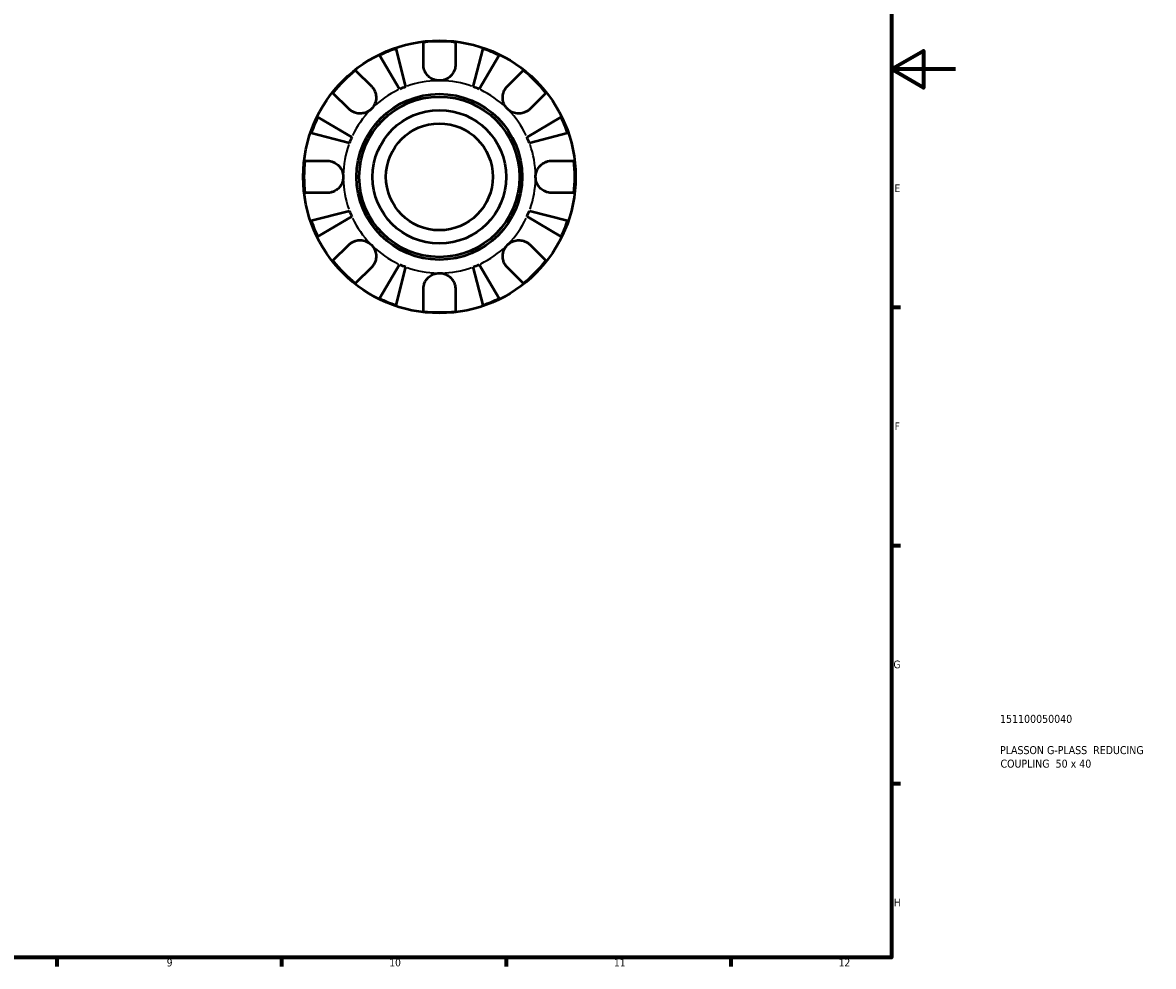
# Model space of a CAD drawing. Header units: millimetres. Extents: x 0 to 903, y -173 to 594.
# Tile 7 of 8: x 550 to 903, y 17 to 312. Entities that reach past the tile are written whole.
import ezdxf

# ---------------------------------------------------------------- set-up
doc = ezdxf.new("R2010")
doc.units = ezdxf.units.MM
for name, color, linetype, lineweight in [('Border (ANSI)', 7, 'Continuous', 70), ('Title (ISO)', 7, 'Continuous', 50), ('Visible (ANSI)', 7, 'Continuous', 50), ('Visible Narrow (ANSI)', 7, 'Continuous', 35)]:
    doc.layers.add(name, color=color, linetype=linetype, lineweight=lineweight)
doc.styles.add('Note Text (ANSI)', font='tahoma.ttf')
doc.styles.add('Note Text (ISO)', font='tahoma.ttf')

# ---------------------------------------------------------------- blocks, each defined once
blk = doc.blocks.new('Borders Default Border')
at = {"layer": 'Border (ANSI)'}
for p, q in [((821, 222.75), (823.8, 222.75)), ((821, 148.5), (823.8, 148.5)), ((821, 74.25), (823.8, 74.25)), ((560.67, 20), (560.67, 17.2)), ((630.75, 20), (630.75, 17.2)), ((700.83, 20), (700.83, 17.2)), ((770.92, 20), (770.92, 17.2))]:
    blk.add_line(p, q, dxfattribs=at)
at = {"layer": 'Border (ANSI)', "flags": 128}
for points in [[(20, 20), (20, 574), (821, 574), (821, 20), (20, 20)], [(841, 297), (821, 297), (831, 302.77), (831, 291.23), (821, 297)]]:
    blk.add_lwpolyline(points, dxfattribs=at)
at = {"layer": 'Border (ANSI)', "color": 5, "true_color": 0x0000ff, "char_height": 2.4, "attachment_point": 7, "style": 'Note Text (ANSI)'}
for s, insert in [('E', (821.91, 258.68)), ('F', (821.98, 184.43)), ('G', (821.6, 110.13)), ('H', (821.73, 35.93)), ('9', (594.92, 17.15)), ('10', (664.35, 17.15)), ('11', (734.43, 17.2)), ('12', (804.52, 17.2))]:
    blk.add_mtext(s, dxfattribs=dict(at, insert=insert))
blk = doc.blocks.new('Title Blocks ISO')
at = {"layer": 'Title (ISO)', "color": 232, "true_color": 0xca0064, "style": 'Note Text (ISO)'}
for tag, p in [('PART_NUMBER_001', (33.84, 73.14)), ('DESCRIPTION_001', (33.84, 63.4)), ('DESCRIPTION_002', (33.98, 59.18))]:
    blk.add_attdef(tag, p, '', height=2.5, dxfattribs=at)

msp = doc.modelspace()

# ---------------------------------------------------------------- linework, layer by layer
at = {"layer": 'Visible (ANSI)'}
for p, q in [((666.34, 303.42), (669.42, 291.51)), ((674.97, 298.43), (674.97, 305.38)), ((684.97, 305.38), (684.97, 298.43)), ((690.52, 291.51), (693.6, 303.42)), ((667.57, 290.75), (661.33, 301.34)), ((698.61, 301.34), (692.37, 290.75)), ((653.84, 296.63), (658.76, 291.71)), ((701.18, 291.71), (706.1, 296.63)), ((651.69, 284.64), (646.77, 289.56)), ((713.17, 289.56), (708.25, 284.64)), ((642.06, 282.07), (652.65, 275.83)), ((707.29, 275.83), (717.88, 282.07)), ((651.89, 273.98), (639.98, 277.06)), ((719.96, 277.06), (708.05, 273.98)), ((638.02, 268.43), (644.97, 268.43)), ((714.97, 268.43), (721.92, 268.43)), ((644.97, 258.43), (638.02, 258.43)), ((721.92, 258.43), (714.97, 258.43)), ((639.98, 249.8), (651.89, 252.88)), ((652.65, 251.03), (642.06, 244.79)), ((717.88, 244.79), (707.29, 251.03)), ((708.05, 252.88), (719.96, 249.8)), ((646.77, 237.3), (651.69, 242.21)), ((708.25, 242.21), (713.17, 237.3)), ((658.76, 235.14), (653.84, 230.23)), ((661.33, 225.51), (667.57, 236.11)), ((669.42, 235.34), (666.34, 223.44)), ((693.6, 223.44), (690.52, 235.34)), ((692.37, 236.11), (698.61, 225.51)), ((706.1, 230.23), (701.18, 235.14)), ((674.97, 221.48), (674.97, 228.43)), ((684.97, 228.43), (684.97, 221.48))]:
    msp.add_line(p, q, dxfattribs=at)
for radius in [42.5, 25.85, 25, 20.83, 16.67]:
    msp.add_circle((679.97, 263.43), radius, dxfattribs=at)
for radius, start, end in [(42.25, 108.8203, 116.1797), (42.25, 83.2031, 96.7969), (42.25, 63.8203, 71.1797), (42.25, 128.2031, 141.7969), (42.25, 38.2031, 51.7969), (30, 110.5898, 114.4102), (30, 65.5898, 69.4102), (42.25, 153.8203, 161.1797), (42.25, 18.8203, 26.1797), (30, 155.5898, 159.4102), (30, 20.5898, 24.4102), (42.25, 173.2031, 186.7969), (42.25, 353.2031, 6.7969), (30, 200.5898, 204.4102), (30, 335.5898, 339.4102), (42.25, 198.8203, 206.1797), (42.25, 333.8203, 341.1797), (42.25, 218.2031, 231.7969), (42.25, 308.2031, 321.7969), (30, 245.5898, 249.4102), (30, 290.5898, 294.4102), (42.25, 243.8203, 251.1797), (42.25, 288.8203, 296.1797), (42.25, 263.2031, 276.7969)]:
    msp.add_arc((679.97, 263.43), radius, start, end, dxfattribs=at)
for points, knots in [([(679.97, 293.43), (679.51, 293.43), (679.05, 293.49), (678.06, 293.77), (677.55, 294.01), (676.69, 294.62), (676.33, 294.97), (675.76, 295.7), (675.54, 296.07), (675.27, 296.71), (675.18, 296.96), (675.06, 297.45), (675.02, 297.69), (674.98, 298.09), (674.97, 298.26), (674.97, 298.43)], [0, 0, 0, 0, 0.1390422, 0.1390422, 0.3069836, 0.3069836, 0.4564017, 0.4564017, 0.5871552, 0.5871552, 0.6703659, 0.6703659, 0.7464548, 0.7464548, 0.8011292, 0.8011292, 0.8011292, 0.8011292]), ([(684.97, 298.43), (684.97, 298.17), (684.95, 297.91), (684.87, 297.42), (684.82, 297.19), (684.66, 296.67), (684.55, 296.39), (684.16, 295.64), (683.83, 295.2), (682.99, 294.39), (682.47, 294.05), (681.29, 293.56), (680.63, 293.43), (679.97, 293.43)], [-0.8100856, -0.8100856, -0.8100856, -0.8100856, -0.7245089, -0.7245089, -0.6472326, -0.6472326, -0.5520436, -0.5520436, -0.3853317, -0.3853317, -0.198496, -0.198496, 0, 0, 0, 0]), ([(658.76, 291.71), (658.87, 291.6), (658.98, 291.48), (659.29, 291.1), (659.47, 290.83), (659.79, 290.24), (659.92, 289.92), (660.16, 289.1), (660.23, 288.61), (660.21, 287.48), (660.08, 286.86), (659.59, 285.66), (659.22, 285.11), (658.76, 284.64)], [-0.805496, -0.805496, -0.805496, -0.805496, -0.7518334, -0.7518334, -0.6481158, -0.6481158, -0.5394234, -0.5394234, -0.3872333, -0.3872333, -0.1983436, -0.1983436, 0, 0, 0, 0]), ([(701.18, 284.64), (700.92, 284.9), (700.69, 285.19), (700.29, 285.83), (700.12, 286.18), (699.81, 287.06), (699.72, 287.6), (699.72, 288.65), (699.79, 289.16), (700.04, 289.97), (700.17, 290.29), (700.5, 290.88), (700.68, 291.14), (700.98, 291.5), (701.08, 291.61), (701.18, 291.71)], [0, 0, 0, 0, 0.1100131, 0.1100131, 0.2275687, 0.2275687, 0.3904126, 0.3904126, 0.544591, 0.544591, 0.6521966, 0.6521966, 0.7565069, 0.7565069, 0.8045492, 0.8045492, 0.8045492, 0.8045492]), ([(658.76, 284.64), (658.5, 284.38), (658.21, 284.15), (657.57, 283.74), (657.22, 283.57), (656.33, 283.27), (655.8, 283.18), (654.75, 283.17), (654.24, 283.25), (653.43, 283.5), (653.11, 283.63), (652.52, 283.95), (652.25, 284.14), (651.9, 284.44), (651.79, 284.54), (651.69, 284.64)], [0, 0, 0, 0, 0.1100131, 0.1100131, 0.2275687, 0.2275687, 0.3904126, 0.3904126, 0.544591, 0.544591, 0.6521966, 0.6521966, 0.7565069, 0.7565069, 0.8045492, 0.8045492, 0.8045492, 0.8045492]), ([(708.25, 284.64), (708.14, 284.53), (708.02, 284.42), (707.65, 284.11), (707.38, 283.93), (706.78, 283.61), (706.46, 283.48), (705.65, 283.24), (705.15, 283.17), (704.02, 283.19), (703.4, 283.31), (702.21, 283.8), (701.65, 284.17), (701.18, 284.64)], [-0.805496, -0.805496, -0.805496, -0.805496, -0.7518334, -0.7518334, -0.6481158, -0.6481158, -0.5394234, -0.5394234, -0.3872333, -0.3872333, -0.1983436, -0.1983436, 0, 0, 0, 0]), ([(644.97, 268.43), (645.16, 268.43), (645.35, 268.42), (645.83, 268.36), (646.13, 268.3), (646.75, 268.11), (647.06, 267.98), (647.8, 267.58), (648.21, 267.27), (649, 266.46), (649.34, 265.93), (649.84, 264.74), (649.97, 264.09), (649.97, 263.43)], [-0.8003045, -0.8003045, -0.8003045, -0.8003045, -0.7390275, -0.7390275, -0.6431406, -0.6431406, -0.5387994, -0.5387994, -0.3855788, -0.3855788, -0.198052, -0.198052, 0, 0, 0, 0]), ([(709.97, 263.43), (709.97, 263.84), (710.02, 264.24), (710.23, 265.07), (710.39, 265.48), (710.92, 266.43), (711.34, 266.92), (712.18, 267.6), (712.55, 267.82), (713.23, 268.12), (713.52, 268.22), (714.14, 268.37), (714.45, 268.41), (714.83, 268.43), (714.9, 268.43), (714.97, 268.43)], [-3.4720969, -3.4720969, -3.4720969, -3.4720969, -3.3496805, -3.3496805, -3.2160965, -3.2160965, -3.0223179, -3.0223179, -2.8891193, -2.8891193, -2.7895608, -2.7895608, -2.6865769, -2.6865769, -2.6629429, -2.6629429, -2.6629429, -2.6629429]), ([(649.97, 263.43), (649.97, 263.02), (649.92, 262.61), (649.71, 261.79), (649.55, 261.37), (649.02, 260.42), (648.6, 259.93), (647.76, 259.26), (647.39, 259.03), (646.71, 258.73), (646.42, 258.63), (645.8, 258.49), (645.49, 258.44), (645.11, 258.43), (645.04, 258.43), (644.97, 258.43)], [-3.4720969, -3.4720969, -3.4720969, -3.4720969, -3.3496805, -3.3496805, -3.2160965, -3.2160965, -3.0223179, -3.0223179, -2.8891193, -2.8891193, -2.7895608, -2.7895608, -2.6865769, -2.6865769, -2.6629429, -2.6629429, -2.6629429, -2.6629429]), ([(714.97, 258.43), (714.78, 258.43), (714.59, 258.44), (714.11, 258.49), (713.81, 258.55), (713.19, 258.74), (712.88, 258.87), (712.14, 259.28), (711.73, 259.58), (710.94, 260.4), (710.6, 260.93), (710.1, 262.11), (709.97, 262.77), (709.97, 263.43)], [-0.8003045, -0.8003045, -0.8003045, -0.8003045, -0.7390275, -0.7390275, -0.6431406, -0.6431406, -0.5387994, -0.5387994, -0.3855788, -0.3855788, -0.198052, -0.198052, 0, 0, 0, 0]), ([(651.69, 242.21), (651.8, 242.33), (651.92, 242.44), (652.29, 242.75), (652.56, 242.93), (653.16, 243.25), (653.48, 243.38), (654.29, 243.62), (654.79, 243.69), (655.92, 243.67), (656.54, 243.54), (657.73, 243.05), (658.29, 242.68), (658.76, 242.21)], [-0.805496, -0.805496, -0.805496, -0.805496, -0.7518334, -0.7518334, -0.6481158, -0.6481158, -0.5394234, -0.5394234, -0.3872333, -0.3872333, -0.1983436, -0.1983436, 0, 0, 0, 0]), ([(701.18, 242.21), (701.44, 242.47), (701.73, 242.7), (702.37, 243.11), (702.72, 243.28), (703.61, 243.58), (704.14, 243.67), (705.19, 243.68), (705.7, 243.61), (706.51, 243.36), (706.83, 243.22), (707.42, 242.9), (707.69, 242.72), (708.04, 242.42), (708.15, 242.32), (708.25, 242.21)], [0, 0, 0, 0, 0.1100131, 0.1100131, 0.2275687, 0.2275687, 0.3904126, 0.3904126, 0.544591, 0.544591, 0.6521966, 0.6521966, 0.7565069, 0.7565069, 0.8045492, 0.8045492, 0.8045492, 0.8045492]), ([(658.76, 242.21), (659.02, 241.95), (659.25, 241.67), (659.65, 241.03), (659.82, 240.67), (660.13, 239.79), (660.22, 239.25), (660.22, 238.2), (660.15, 237.7), (659.9, 236.89), (659.77, 236.57), (659.44, 235.98), (659.26, 235.71), (658.96, 235.35), (658.86, 235.25), (658.76, 235.14)], [0, 0, 0, 0, 0.1100131, 0.1100131, 0.2275687, 0.2275687, 0.3904126, 0.3904126, 0.544591, 0.544591, 0.6521966, 0.6521966, 0.7565069, 0.7565069, 0.8045492, 0.8045492, 0.8045492, 0.8045492]), ([(701.18, 235.14), (701.07, 235.26), (700.96, 235.38), (700.65, 235.75), (700.47, 236.02), (700.15, 236.61), (700.02, 236.94), (699.78, 237.75), (699.71, 238.25), (699.73, 239.38), (699.86, 240), (700.35, 241.19), (700.72, 241.75), (701.18, 242.21)], [-0.805496, -0.805496, -0.805496, -0.805496, -0.7518334, -0.7518334, -0.6481158, -0.6481158, -0.5394234, -0.5394234, -0.3872333, -0.3872333, -0.1983436, -0.1983436, 0, 0, 0, 0]), ([(674.97, 228.43), (674.97, 228.61), (674.98, 228.8), (675.04, 229.29), (675.1, 229.59), (675.28, 230.2), (675.41, 230.52), (675.82, 231.26), (676.13, 231.66), (676.94, 232.45), (677.47, 232.8), (678.66, 233.3), (679.31, 233.43), (679.97, 233.43)], [-0.8003045, -0.8003045, -0.8003045, -0.8003045, -0.7390275, -0.7390275, -0.6431406, -0.6431406, -0.5387994, -0.5387994, -0.3855788, -0.3855788, -0.198052, -0.198052, 0, 0, 0, 0]), ([(679.97, 233.43), (680.38, 233.43), (680.78, 233.38), (681.61, 233.17), (682.03, 233.01), (682.98, 232.47), (683.47, 232.06), (684.14, 231.22), (684.36, 230.85), (684.67, 230.17), (684.77, 229.87), (684.91, 229.26), (684.95, 228.95), (684.97, 228.57), (684.97, 228.5), (684.97, 228.43)], [-3.4720969, -3.4720969, -3.4720969, -3.4720969, -3.3496805, -3.3496805, -3.2160965, -3.2160965, -3.0223179, -3.0223179, -2.8891193, -2.8891193, -2.7895608, -2.7895608, -2.6865769, -2.6865769, -2.6629429, -2.6629429, -2.6629429, -2.6629429])]:
    msp.add_open_spline(points, degree=3, knots=knots, dxfattribs=at)
at = {"layer": 'Visible Narrow (ANSI)'}
for start, end in [(91.0295, 109.5603), (70.4397, 88.9705), (115.4397, 133.9705), (46.0295, 64.5603), (136.0295, 154.5603), (25.4397, 43.9705), (160.4397, 178.9705), (1.0295, 19.5603), (181.0295, 199.5603), (340.4397, 358.9705), (205.4397, 223.9705), (316.0295, 334.5603), (226.0295, 244.5603), (295.4397, 313.9705), (250.4397, 268.9705), (271.0295, 289.5603)]:
    msp.add_arc((679.97, 263.43), 30, start, end, dxfattribs=at)

# ---------------------------------------------------------------- block references
msp.add_blockref('Borders Default Border', (0, 0))
msp.add_blockref('Title Blocks ISO', (821, 20)).add_auto_attribs({'PART_NUMBER_001': '151100050040', 'DESCRIPTION_001': 'PLASSON G-PLASS  REDUCING', 'DESCRIPTION_002': 'COUPLING  50 x 40'})

doc.saveas('drawing.dxf')
